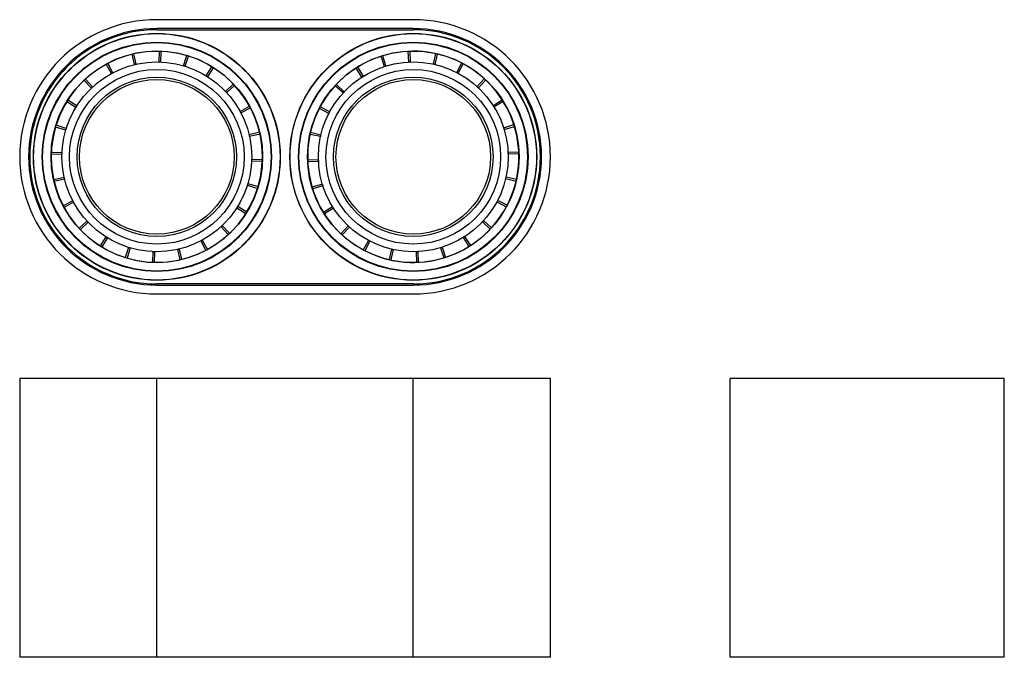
# Model space of a CAD drawing. Header units: millimetres. Extents: x -524 to -82, y -367 to -81.
import ezdxf

# ---------------------------------------------------------------- set-up
doc = ezdxf.new("R2010")
doc.units = ezdxf.units.MM

msp = doc.modelspace()

# ---------------------------------------------------------------- linework, layer by layer
at = {"color": 7, "linetype": 'Continuous', "lineweight": 25}
for p, q in [((-347.16, -80.91), (-462.16, -80.91)), ((-347.16, -84.91), (-462.16, -84.91)), ((-462.16, -85.41), (-347.16, -85.41)), ((-472.16, -101.06), (-473.29, -96.39)), ((-471.44, -100.89), (-472.48, -96.2)), ((-461.11, -99.88), (-461, -95.08)), ((-460.37, -99.9), (-460.17, -95.11)), ((-450.14, -101.6), (-448.78, -96.99)), ((-359.41, -101.67), (-360.79, -97.07)), ((-349.19, -99.91), (-349.41, -95.12)), ((-348.44, -99.88), (-348.59, -95.09)), ((-338.12, -100.84), (-337.1, -96.14)), ((-337.39, -101), (-336.29, -96.33)), ((-482.52, -105.05), (-484.82, -100.84)), ((-481.87, -104.7), (-484.09, -100.45)), ((-449.43, -101.81), (-447.99, -97.23)), ((-360.12, -101.89), (-361.58, -97.31)), ((-327.66, -104.59), (-325.46, -100.33)), ((-327.01, -104.94), (-324.73, -100.71)), ((-439.99, -106.1), (-437.48, -102)), ((-439.35, -106.49), (-436.78, -102.44)), ((-370.16, -106.62), (-372.76, -102.58)), ((-369.54, -106.22), (-372.06, -102.14)), ((-491.5, -111.6), (-494.81, -108.12)), ((-490.96, -111.09), (-494.2, -107.56)), ((-431.34, -113.07), (-427.86, -109.76)), ((-430.83, -113.62), (-427.3, -110.37)), ((-378.14, -113.25), (-381.64, -109.96)), ((-318.54, -110.93), (-315.31, -107.37)), ((-317.99, -111.43), (-314.7, -107.94)), ((-378.64, -113.79), (-382.2, -110.57)), ((-498.47, -120.24), (-502.57, -117.74)), ((-498.08, -119.61), (-502.13, -117.04)), ((-311.36, -119.41), (-307.33, -116.81)), ((-310.97, -120.03), (-306.89, -117.51)), ((-424.8, -122.05), (-420.58, -119.75)), ((-424.45, -122.7), (-420.19, -120.48)), ((-384.98, -122.92), (-389.25, -120.72)), ((-384.63, -122.26), (-388.86, -119.99)), ((-306.63, -129.45), (-302.06, -127.99)), ((-502.97, -130.4), (-507.58, -129.04)), ((-502.76, -129.69), (-507.34, -128.25)), ((-420.8, -132.41), (-416.13, -131.28)), ((-420.63, -133.13), (-415.95, -132.09)), ((-388.74, -133.37), (-393.43, -132.35)), ((-388.57, -132.65), (-393.24, -131.55)), ((-306.41, -130.16), (-301.81, -128.78)), ((-504.69, -141.37), (-509.49, -141.25)), ((-504.67, -140.63), (-509.47, -140.43)), ((-304.66, -140.38), (-299.86, -140.16)), ((-304.63, -141.13), (-299.83, -140.98)), ((-419.64, -144.2), (-414.85, -144.4)), ((-419.62, -143.46), (-414.82, -143.57)), ((-389.69, -143.7), (-394.49, -143.85)), ((-389.66, -144.44), (-394.45, -144.67)), ((-503.68, -151.69), (-508.37, -152.74)), ((-503.51, -152.42), (-508.18, -153.54)), ((-421.34, -154.43), (-416.73, -155.79)), ((-305.74, -152.18), (-301.07, -153.28)), ((-305.58, -151.45), (-300.89, -152.47)), ((-421.56, -155.14), (-416.97, -156.58)), ((-387.91, -154.66), (-392.5, -156.05)), ((-387.69, -155.37), (-392.26, -156.84)), ((-499.87, -162.12), (-504.12, -164.35)), ((-499.52, -162.78), (-503.73, -165.08)), ((-309.68, -162.56), (-305.45, -164.84)), ((-309.34, -161.91), (-305.07, -164.11)), ((-426.23, -165.22), (-422.18, -167.79)), ((-425.84, -164.59), (-421.74, -167.09)), ((-383.35, -164.79), (-387.43, -167.32)), ((-382.95, -165.42), (-386.99, -168.02)), ((-493.48, -171.21), (-497.01, -174.46)), ((-492.97, -171.75), (-496.45, -175.06)), ((-316.17, -171.58), (-312.68, -174.87)), ((-315.67, -171.03), (-312.12, -174.26)), ((-433.36, -173.74), (-430.11, -177.27)), ((-432.82, -173.23), (-429.51, -176.71)), ((-376.32, -173.4), (-379.61, -176.89)), ((-375.78, -173.9), (-379, -177.45)), ((-484.96, -178.34), (-487.53, -182.39)), ((-484.33, -178.73), (-486.83, -182.83)), ((-442.45, -180.12), (-440.22, -184.38)), ((-441.79, -179.77), (-439.49, -183.99)), ((-367.31, -179.89), (-369.58, -184.12)), ((-366.65, -180.24), (-368.85, -184.5)), ((-324.78, -178.6), (-322.25, -182.69)), ((-324.15, -178.21), (-321.55, -182.24)), ((-474.88, -183.02), (-476.32, -187.6)), ((-474.17, -183.23), (-475.53, -187.84)), ((-463.94, -184.93), (-464.14, -189.72)), ((-463.2, -184.95), (-463.32, -189.75)), ((-452.88, -183.94), (-451.83, -188.62)), ((-452.16, -183.77), (-451.03, -188.44)), ((-356.92, -183.83), (-358.02, -188.5)), ((-356.2, -183.99), (-357.22, -188.68)), ((-345.87, -184.94), (-345.73, -189.74)), ((-345.13, -184.92), (-344.9, -189.71)), ((-334.91, -183.16), (-333.52, -187.76)), ((-334.2, -182.94), (-332.74, -187.51)), ((-347.16, -199.41), (-462.16, -199.41)), ((-462.16, -199.91), (-347.16, -199.91)), ((-462.16, -203.91), (-347.16, -203.91)), ((-523.66, -241.86), (-523.66, -366.86)), ((-285.66, -241.86), (-523.66, -241.86)), ((-462.16, -366.86), (-462.16, -241.86)), ((-347.16, -366.86), (-347.16, -241.86)), ((-285.66, -366.86), (-285.66, -241.86)), ((-205.13, -366.86), (-205.13, -241.86)), ((-82.13, -241.86), (-205.13, -241.86)), ((-82.13, -366.86), (-82.13, -241.86)), ((-285.66, -366.86), (-523.66, -366.86)), ((-82.13, -366.86), (-205.13, -366.86))]:
    msp.add_line(p, q, dxfattribs=at)
for centre, radius in [((-462.16, -142.41), 55.35), ((-462.16, -142.41), 55.25), ((-347.16, -142.41), 55.35), ((-347.16, -142.41), 55.25), ((-462.16, -142.41), 51.45), ((-462.16, -142.41), 51.35), ((-462.16, -142.41), 51.25), ((-347.16, -142.41), 51.45), ((-347.16, -142.41), 51.35), ((-347.16, -142.41), 51.25), ((-462.16, -142.41), 47.45), ((-347.16, -142.41), 47.45), ((-462.16, -142.41), 42.55), ((-347.16, -142.41), 42.55), ((-462.16, -142.41), 39.15), ((-347.16, -142.41), 39.15), ((-462.16, -142.41), 35.75), ((-462.16, -142.41), 34.67), ((-347.16, -142.41), 35.75), ((-347.16, -142.41), 34.67)]:
    msp.add_circle(centre, radius, dxfattribs=at)
for centre, radius, start, end in [((-462.16, -142.41), 61.5, 90, 270), ((-347.16, -142.41), 61.5, 270, 90), ((-462.16, -142.41), 57.5, 90, 270), ((-462.16, -142.41), 57, 90, 270), ((-347.16, -142.41), 57.5, 270, 90), ((-347.16, -142.41), 57, 270, 90), ((-462.16, -142.41), 47.35, 163.5953, 162.5953), ((-347.16, -142.41), 47.35, 152.7327, 151.7327), ((-462.16, -142.41), 42.61, 102.5953, 103.5953), ((-462.16, -142.41), 42.61, 87.5953, 88.5953), ((-462.16, -142.41), 42.61, 72.5953, 73.5953), ((-347.16, -142.41), 42.61, 91.7327, 92.7327), ((-347.16, -142.41), 42.61, 76.7327, 77.7327), ((-462.16, -142.41), 42.61, 117.5953, 118.5953), ((-347.16, -142.41), 42.61, 106.7327, 107.7327), ((-347.16, -142.41), 42.61, 61.7327, 62.7327), ((-462.16, -142.41), 42.61, 57.5953, 58.5953), ((-347.16, -142.41), 42.61, 121.7327, 122.7327), ((-462.16, -142.41), 42.61, 132.5953, 133.5953), ((-462.16, -142.41), 42.61, 42.5953, 43.5953), ((-347.16, -142.41), 42.61, 136.7327, 137.7327), ((-347.16, -142.41), 42.61, 46.7327, 47.7327), ((-462.16, -142.41), 42.61, 147.5953, 148.5953), ((-462.16, -142.41), 42.61, 27.5953, 28.5953), ((-347.16, -142.41), 42.61, 151.7327, 152.7327), ((-347.16, -142.41), 42.61, 31.7327, 32.7327), ((-462.16, -142.41), 42.61, 162.5953, 163.5953), ((-462.16, -142.41), 42.61, 12.5953, 13.5953), ((-347.16, -142.41), 42.61, 16.7327, 17.7327), ((-347.16, -142.41), 42.61, 166.7327, 167.7327), ((-462.16, -142.41), 42.61, 177.5953, 178.5953), ((-347.16, -142.41), 42.61, 1.7327, 2.7327), ((-462.16, -142.41), 42.61, 357.5953, 358.5953), ((-347.16, -142.41), 42.61, 181.7327, 182.7327), ((-462.16, -142.41), 42.61, 192.5953, 193.5953), ((-462.16, -142.41), 42.61, 342.5953, 343.5953), ((-347.16, -142.41), 42.61, 346.7327, 347.7327), ((-347.16, -142.41), 42.61, 196.7327, 197.7327), ((-462.16, -142.41), 42.61, 207.5953, 208.5953), ((-347.16, -142.41), 42.61, 331.7327, 332.7327), ((-462.16, -142.41), 42.61, 327.5953, 328.5953), ((-347.16, -142.41), 42.61, 211.7327, 212.7327), ((-462.16, -142.41), 42.61, 222.5953, 223.5953), ((-347.16, -142.41), 42.61, 316.7327, 317.7327), ((-462.16, -142.41), 42.61, 312.5953, 313.5953), ((-347.16, -142.41), 42.61, 226.7327, 227.7327), ((-462.16, -142.41), 42.61, 237.5953, 238.5953), ((-462.16, -142.41), 42.61, 297.5953, 298.5953), ((-347.16, -142.41), 42.61, 241.7327, 242.7327), ((-347.16, -142.41), 42.61, 301.7327, 302.7327), ((-462.16, -142.41), 42.61, 252.5953, 253.5953), ((-462.16, -142.41), 42.61, 267.5953, 268.5953), ((-462.16, -142.41), 42.61, 282.5953, 283.5953), ((-347.16, -142.41), 42.61, 256.7327, 257.7327), ((-347.16, -142.41), 42.61, 271.7327, 272.7327), ((-347.16, -142.41), 42.61, 286.7327, 287.7327)]:
    msp.add_arc(centre, radius, start, end, dxfattribs=at)

doc.saveas('drawing.dxf')
